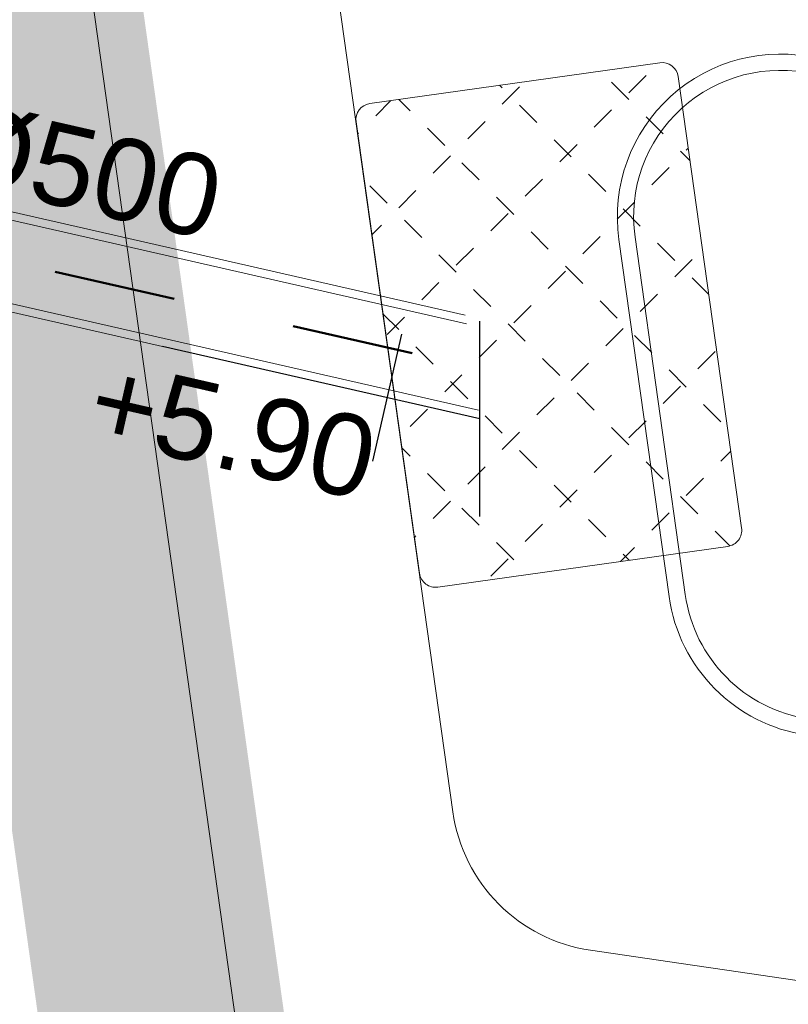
# Model space of a CAD drawing. Extents: x 98477 to 100410, y 398052 to 398969.
# Tile 225 of 256: x 98838.89 to 98843.62, y 398222.51 to 398228.56. Entities that reach past the tile are written whole.
import ezdxf
from ezdxf.enums import TextEntityAlignment as Align

# ---------------------------------------------------------------- set-up
doc = ezdxf.new("R2010")
doc.units = 0
doc.linetypes.add('AL-NUTSTRACE', pattern=[17, 5, -3.5, 0, -3.5, 5])
doc.linetypes.add('RI-RWA', pattern=[8.25, 4.5, -0.75, 0.75, -0.75, 0.75, -0.75])
for name, color, linetype, lineweight in [('N-GW-hoogtelijn laagte NAP +6.00', 120, 'AL-HOOGTELIJN +6.00', 18), ('N-GW-hoogtelijn laagte NAP +6.50', 110, 'AL-HOOGTELIJN +6.50', 18), ('N-GW-hoogtelijn laagte NAP +7.00', 100, 'AL-HOOGTELIJN +7.00', 18), ('N-GW-insteek', 60, 'Continuous', 18), ('N-IE-taludbescherming stortebed', 190, 'Continuous', 18), ('N-RI-RWA b.o.b.', 162, 'Continuous', 25), ('N-RI-RWA hoofdriool', 162, 'RI-RWA', 50), ('N-RI-RWA hoofdriool buiswand', 162, 'Continuous', 13), ('N-RI-RWA strenginformatie', 162, 'Continuous', 25), ('X-AL-nutstrace VERWERKT', 252, 'AL-NUTSTRACE', 18)]:
    doc.layers.add(name, color=color, linetype=linetype, lineweight=lineweight)
doc.layers.add('X-AL-hulplijn riolering', color=30, linetype='Continuous', plot=False)
doc.styles.add('CS Annotative', font='arial.ttf')
doc.styles.get("Standard").update_dxf_attribs({"font": 'txt.shx'})
doc.linetypes.add('AL-HOOGTELIJN +6.00', pattern='A,7.5,-1.5,["+6.00",Standard,S=0.9,R=0,X=-0.3,Y=-0.45],-4.5,22.5', length=36)
doc.linetypes.add('AL-HOOGTELIJN +6.50', pattern='A,7.5,-1.5,["+6.50",Standard,S=0.9,R=0,X=-0.3,Y=-0.45],-4.5,22.5', length=36)
doc.linetypes.add('AL-HOOGTELIJN +7.00', pattern='A,7.5,-1.5,["+7.00",Standard,S=0.9,R=0,X=-0.3,Y=-0.45],-4.5,22.5', length=36)

# ---------------------------------------------------------------- blocks, each defined once
blk = doc.blocks.new('*U713')
at = {"layer": 'X-AL-hulplijn riolering', "flags": 128}
for points in [[(3.054643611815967e-16, -3), (3.054643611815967e-16, 3)], [(-3.283644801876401, -1.303353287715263), (-2.395376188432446, 2.596772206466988)], [(2.999202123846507e-16, 4.495368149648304e-16), (-9.750313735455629, 2.220671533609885)]]:
    blk.add_lwpolyline(points, dxfattribs=at)
at = {"layer": 'N-RI-RWA b.o.b.', "linetype": 'Continuous', "style": 'CS Annotative'}
blk.add_attdef('B.o.b.links', text='', height=0.5, rotation=347.1695240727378, dxfattribs=at).set_placement((-0.6567289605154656, -0.2606706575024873), align=Align.MIDDLE_RIGHT)
blk = doc.blocks.new('*U715')
at = {"layer": 'X-AL-hulplijn riolering'}
blk.add_lwpolyline([(-0.7217182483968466, -3.168851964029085), (0.721718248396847, 3.168851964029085)], dxfattribs=at)
at = {"lineweight": 25, "style": 'CS Annotative'}
blk.add_attdef('Strenginformatie', text='', height=2.5, rotation=347.1695240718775, dxfattribs=at).set_placement((0.7217182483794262, 3.168851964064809), align=Align.MIDDLE_CENTER)

msp = doc.modelspace()

# ---------------------------------------------------------------- hatches: boundary and pattern name
at = {"layer": 'N-IE-taludbescherming stortebed'}
h = msp.add_hatch(dxfattribs=at)
h.set_pattern_fill('CS-BOUWWEG', color=256, scale=0.5)
h.set_pattern_definition([(45, (0, 0), (-0.3535533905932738, 0.3535533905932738), [0.15, -0.15]), (135, (0, 0.1), (-0.3535533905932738, -0.3535533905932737), [0.15, -0.15])])
edge = h.paths.add_edge_path()
edge.add_arc((98841.45072366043, 398225.1759277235), 0.1000000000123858, 188.0000000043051, 277.9999999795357)
edge.add_line((98841.46464097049, 398225.0769009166), (98843.24712349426, 398225.3274124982))
edge.add_arc((98843.23320618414, 398225.4264393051), 0.100000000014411, 278.0000000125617, 368.0000000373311)
edge.add_line((98843.33223299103, 398225.4403566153), (98842.94254830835, 398228.2131072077))
edge.add_arc((98842.84352150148, 398228.1991898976), 0.1000000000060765, 8.000000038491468, 98.00000001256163)
edge.add_line((98842.82960419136, 398228.2982167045), (98841.04712166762, 398228.0477051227))
edge.add_arc((98841.06103897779, 398227.9486783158), 0.1000000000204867, 98.00000003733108, 188.0000000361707)
edge.add_line((98840.96201217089, 398227.9347610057), (98841.35169685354, 398225.1620104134))

# ---------------------------------------------------------------- linework, layer by layer
at = {"layer": 'N-GW-hoogtelijn laagte NAP +6.00', "flags": 128}
msp.add_lwpolyline([(98898.10436495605, 398212.7524301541), (98890.89870278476, 398246.7974215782, 0.7082862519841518), (98887.15706489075, 398247.2854214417), (98882.21493858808, 398237.506752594, -0.2835805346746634), (98863.42086663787, 398225.979161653, -0.05831137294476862), (98843.80181459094, 398228.3240179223, 0.5288586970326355), (98842.57826991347, 398227.2124344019), (98842.88660036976, 398225.0185492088, 0.3331536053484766), (98843.73255924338, 398224.1681896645, 0.001576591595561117), (98856.01929873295, 398222.4158925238, 0.06964598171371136), (98869.88125461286, 398222.423640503), (98874.76248137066, 398223.1096521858, -0.2095082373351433), (98882.49222898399, 398220.9419275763), (98894.88010689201, 398210.7913106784, 0.7085736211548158)], format="xyb", close=True, dxfattribs=at)
at = {"layer": 'N-GW-hoogtelijn laagte NAP +6.50'}
msp.add_lwpolyline([(98887.90268910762, 398271.1992545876), (98887.27713032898, 398274.1982627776, 0.04227737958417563), (98886.70725729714, 398276.1069371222), (98880.26796009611, 398292.4827053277, -0.02597464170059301), (98879.66866916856, 398294.2748373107, 0.9999999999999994), (98879.09053061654, 398294.1143511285, 0.02597464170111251), (98879.70957838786, 398292.2631378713), (98886.08242327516, 398276.056364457, -0.04156165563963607), (98886.6167390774, 398274.2760657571), (98888.48539810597, 398265.4438284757, -0.170744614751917), (98886.3391137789, 398248.9924639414), (98880.876201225, 398238.1833486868, -0.2835805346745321), (98863.42456298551, 398227.4791570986, -0.06488746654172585), (98842.03092468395, 398230.3208856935, 0.5372714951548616), (98840.78198114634, 398229.2157483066), (98841.55761594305, 398223.6968199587, 0.3329949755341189), (98842.40300966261, 398222.8465429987, 0.001719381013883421), (98855.81219970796, 398220.9302579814, 0.06964598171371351), (98870.09001426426, 398220.9382383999), (98874.97124102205, 398221.6242500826, -0.2095082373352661), (98881.5415264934, 398219.7816841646), (98894.84019421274, 398208.8847668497, -0.1706123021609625), (98903.45424693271, 398194.7196787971), (98903.57946819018, 398194.1275249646)], format="xyb", dxfattribs=at)
at = {"layer": 'N-GW-hoogtelijn laagte NAP +7.00', "flags": 128}
msp.add_lwpolyline([(98902.68404673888, 398193.9381724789, 0.1692513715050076), (98894.61288321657, 398207.1317770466), (98880.59082400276, 398218.6214407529, 0.2095082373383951), (98875.18000067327, 398220.1388479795), (98870.29877392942, 398219.4528362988, -0.0696459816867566), (98855.60510070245, 398219.44462344, -0.001861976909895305), (98841.07336789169, 398221.5255582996, -0.3328365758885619), (98840.22853851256, 398222.3757524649), (98838.97649672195, 398231.2844927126, -0.546152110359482), (98840.2518679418, 398232.382162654, 0.01653695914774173), (98845.49772761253, 398231.0088537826, 0.05518291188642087), (98863.42825933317, 398228.9791525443, 0.2835805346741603), (98879.53746386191, 398238.8599447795), (98885.28858123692, 398250.2393124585, 0.170744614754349), (98887.30608850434, 398265.7035951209), (98885.54056183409, 398274.0483761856, 0.04156165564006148), (98885.05872347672, 398275.6538241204), (98878.68587858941, 398291.8605975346, -0.03003205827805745), (98877.94681573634, 398294.1317711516, -1.000000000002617), (98880.65658578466, 398294.8368571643, 0.03003205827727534), (98881.29165989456, 398292.8852456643), (98887.68314687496, 398276.6310635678, -0.04398392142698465), (98888.32379781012, 398274.4583593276), (98888.937, 398271.415)], format="xyb", dxfattribs=at)
at = {"layer": 'N-GW-insteek', "flags": 128}
msp.add_lwpolyline([(98898.00653221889, 398212.7317237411), (98890.8008700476, 398246.7767151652, 0.7082862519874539), (98887.24631404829, 398247.2403150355), (98882.30418774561, 398237.4616461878, -0.2835805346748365), (98863.4206202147, 398225.8791619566, -0.05831137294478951), (98843.77848693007, 398228.2267768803, 0.5288586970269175), (98842.67729672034, 398227.226351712), (98842.98562717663, 398225.0324665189, 0.3331536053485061), (98843.74699016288, 398224.267142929, 0.001576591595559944), (98856.03310533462, 398222.5149348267, 0.06964598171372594), (98869.86733730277, 398222.5226673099), (98874.74856406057, 398223.2086789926, -0.209508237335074), (98882.55560915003, 398221.019277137), (98894.94348705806, 398210.8686602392, 0.7085736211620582)], format="xyb", close=True, dxfattribs=at)
at = {"layer": 'N-IE-taludbescherming stortebed', "flags": 128}
msp.add_lwpolyline([(98841.35169685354, 398225.1620104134, 0.4142135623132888), (98841.46464097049, 398225.0769009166), (98843.24712349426, 398225.3274124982, 0.414213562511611), (98843.33223299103, 398225.4403566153), (98842.94254830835, 398228.2131072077, 0.4142135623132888), (98842.82960419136, 398228.2982167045), (98841.04712166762, 398228.0477051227, 0.4142135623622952), (98840.96201217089, 398227.9347610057), (98841.35169685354, 398225.1620104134)], format="xyb", dxfattribs=at)
at = {"layer": 'N-RI-RWA hoofdriool'}
msp.add_lwpolyline([(98833.99407872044, 398228.1797355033), (98841.6784643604, 398226.4295870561)], dxfattribs=at)
at = {"layer": 'N-RI-RWA hoofdriool buiswand', "flags": 128}
for points in [[(98834.06069886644, 398228.4722449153), (98841.63379253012, 398226.7474436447)], [(98834.04959550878, 398228.4234933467), (98841.64123783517, 398226.6944675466)], [(98833.92745857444, 398227.8872260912), (98841.72313619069, 398226.1117304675)], [(98833.93856193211, 398227.9359776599), (98841.71569088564, 398226.1647065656)]]:
    msp.add_lwpolyline(points, dxfattribs=at)
at = {"layer": 'X-AL-nutstrace VERWERKT', "const_width": 1.5, "flags": 128}
msp.add_lwpolyline([(98830.0171680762, 398291.800045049), (98841.56843061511, 398209.6085413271)], dxfattribs=at)

# ---------------------------------------------------------------- block references
at = {"layer": 'N-RI-RWA b.o.b.'}
ref = msp.add_blockref('*U713', (98841.72313619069, 398226.1117304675), dxfattribs=dict(at, xscale=0.2, yscale=0.2, zscale=0.2))
ref.add_attrib('B.o.b.links', '+5.90', dxfattribs={"linetype": 'Continuous', "height": 0.5, "rotation": 347.1695240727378, "style": 'CS Annotative'}).set_placement((98841.06640723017, 398225.85105981), align=Align.MIDDLE_RIGHT)
at = {"layer": 'N-RI-RWA strenginformatie'}
ref = msp.add_blockref('*U715', (98838.04204246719, 398227.257796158), dxfattribs=dict(at, xscale=0.2, yscale=0.2, zscale=0.2))
ref.add_attrib('Strenginformatie', 'gwp bt %%C500', dxfattribs={"linetype": 'Continuous', "lineweight": 25, "height": 0.5, "rotation": 347.1695240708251, "style": 'CS Annotative'}).set_placement((98838.18638611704, 398227.8915665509), align=Align.MIDDLE_CENTER)

doc.saveas('drawing.dxf')
